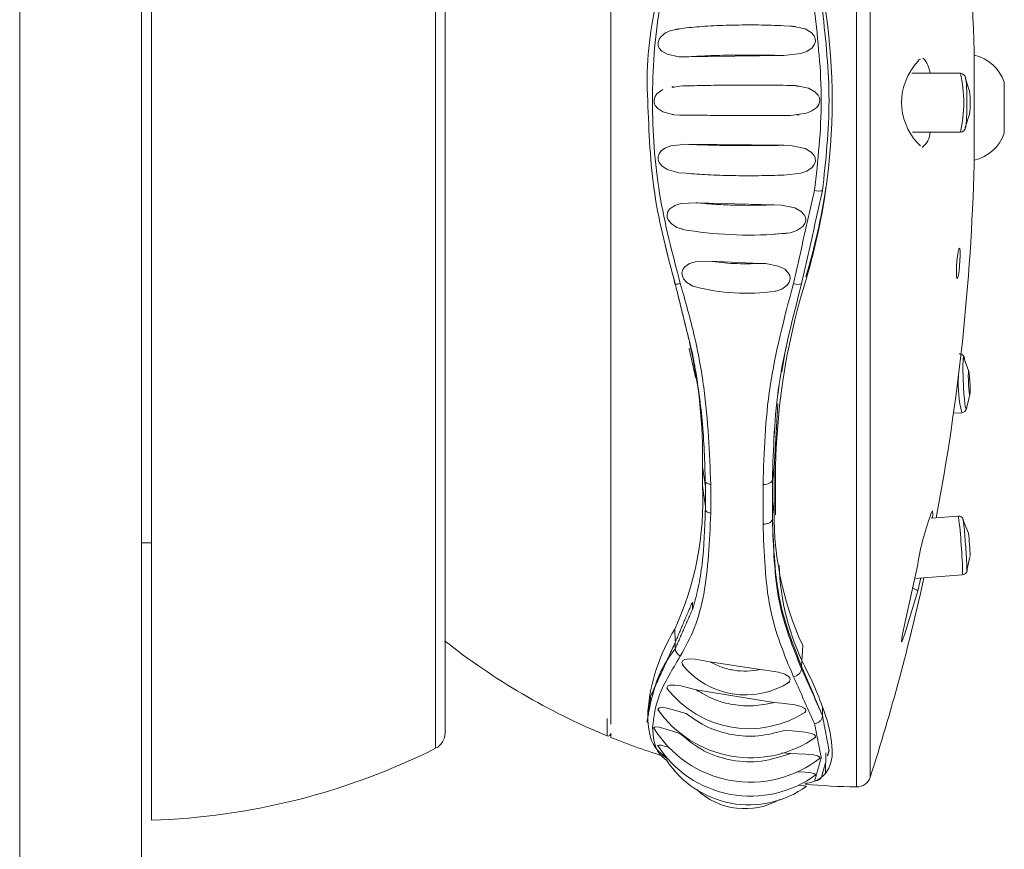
# Model space of a CAD drawing. Header units: millimetres. Extents: x 304.56 to 304.84, y 269.15 to 270.6.
# Tile 2 of 4: x 304.6292 to 304.6709, y 269.5648 to 269.6. Entities that reach past the tile are written whole.
import ezdxf

# ---------------------------------------------------------------- set-up
doc = ezdxf.new("R2010")
doc.units = ezdxf.units.MM
doc.layers.add('SANINDUSA', color=3, linetype='Continuous')

msp = doc.modelspace()

# ---------------------------------------------------------------- linework, layer by layer
at = {"layer": 'SANINDUSA', "lineweight": 15}
for p, q in [((304.6291724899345, 269.1764336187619), (304.6291724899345, 270.5661390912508)), ((304.63432954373, 270.5661390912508), (304.63432954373, 269.1764336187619)), ((304.6347527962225, 269.566079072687), (304.6347527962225, 269.6264936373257)), ((304.6646306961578, 269.6250829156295), (304.6646306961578, 269.567489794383)), ((304.665211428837, 269.6246658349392), (304.665211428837, 269.5679068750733)), ((304.6467959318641, 269.5716250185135), (304.6467959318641, 269.6234437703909)), ((304.6471927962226, 269.5697723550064), (304.6471927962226, 269.6228003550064)), ((304.6574091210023, 269.5984401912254), (304.6615547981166, 269.5985004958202)), ((304.6696101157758, 269.5986863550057), (304.6696101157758, 269.593886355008)), ((304.6690306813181, 269.5977458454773), (304.6669652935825, 269.5977475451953)), ((304.6694124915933, 269.596981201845), (304.6692365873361, 269.5975518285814)), ((304.6568805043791, 269.5971731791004), (304.6568080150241, 269.5971700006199)), ((304.6571475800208, 269.5972036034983), (304.6568156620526, 269.5971398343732)), ((304.6622029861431, 269.5972039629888), (304.6620881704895, 269.597206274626)), ((304.6708890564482, 269.5973663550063), (304.6708890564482, 269.5952063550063)), ((304.6557830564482, 269.5965793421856), (304.6557830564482, 269.5965780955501)), ((304.6568214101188, 269.5960000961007), (304.6568870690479, 269.5959991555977)), ((304.6620853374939, 269.5959884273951), (304.6621919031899, 269.5959891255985)), ((304.6692366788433, 269.5954405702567), (304.6694121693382, 269.5960114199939)), ((304.6669923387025, 269.5952475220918), (304.6690286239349, 269.5952458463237)), ((304.6615552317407, 269.5946934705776), (304.6574080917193, 269.5947368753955)), ((304.6672200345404, 269.5947823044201), (304.6673442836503, 269.5946686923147)), ((304.6633313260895, 269.5929168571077), (304.6633196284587, 269.5927677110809)), ((304.661122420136, 269.5921698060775), (304.6578313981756, 269.5922586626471)), ((304.6605470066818, 269.5896878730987), (304.6584131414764, 269.5897798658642)), ((304.6569079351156, 269.5889259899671), (304.6569259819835, 269.5888127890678)), ((304.6569449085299, 269.5888148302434), (304.6569449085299, 269.5888118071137)), ((304.6616027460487, 269.5859380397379), (304.6614684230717, 269.5850877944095)), ((304.6693807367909, 269.5851085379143), (304.6691768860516, 269.585687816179)), ((304.6612927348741, 269.5837346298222), (304.6611408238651, 269.581024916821)), ((304.6687366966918, 269.5833396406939), (304.6690870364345, 269.5833557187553)), ((304.6580981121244, 269.5802505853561), (304.6580981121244, 269.5810560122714)), ((304.6580981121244, 269.5810560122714), (304.6582250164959, 269.5802335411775)), ((304.6610630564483, 269.5805147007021), (304.6611408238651, 269.581024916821)), ((304.6611408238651, 269.581024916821), (304.6611408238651, 269.5795976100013)), ((304.6611960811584, 269.5790307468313), (304.6611960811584, 269.5805065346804)), ((304.6582250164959, 269.5793846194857), (304.6580981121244, 269.5802505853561)), ((304.6582250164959, 269.5793846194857), (304.6582250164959, 269.5802335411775)), ((304.658449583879, 269.5791008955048), (304.658449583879, 269.5803156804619)), ((304.6606667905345, 269.5803177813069), (304.6606667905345, 269.5786367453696)), ((304.6610630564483, 269.5790374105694), (304.6611408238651, 269.5795976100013)), ((304.6689387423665, 269.5789702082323), (304.6677851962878, 269.5788860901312)), ((304.6691900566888, 269.5786872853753), (304.6691328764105, 269.5788344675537)), ((304.6693676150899, 269.5782481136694), (304.6691900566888, 269.5786872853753)), ((304.63432954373, 269.5778363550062), (304.6347527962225, 269.5778363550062)), ((304.6693063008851, 269.5766690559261), (304.6694343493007, 269.5772436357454)), ((304.6670933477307, 269.5763290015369), (304.6691205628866, 269.5764768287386)), ((304.6672200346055, 269.575808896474), (304.6673556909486, 269.5763481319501)), ((304.6569432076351, 269.5736704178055), (304.6569267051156, 269.5741814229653)), ((304.6623012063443, 269.5726050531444), (304.6623469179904, 269.5734804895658)), ((304.6605470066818, 269.5724649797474), (304.6584131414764, 269.5727970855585)), ((304.6623012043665, 269.5724945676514), (304.6623012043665, 269.5726050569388)), ((304.6467959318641, 269.5691289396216), (304.6467959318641, 269.5716250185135)), ((304.661122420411, 269.571064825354), (304.6578313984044, 269.5716092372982)), ((304.6631899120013, 269.5708673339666), (304.6631858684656, 269.5705131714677)), ((304.6540573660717, 269.5703948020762), (304.6540573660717, 269.5696556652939)), ((304.6557830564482, 269.5706985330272), (304.6557830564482, 269.5703895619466)), ((304.6557830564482, 269.5703863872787), (304.6557830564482, 269.5703249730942)), ((304.6618267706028, 269.5689049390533), (304.6614669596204, 269.5689396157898)), ((304.6633287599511, 269.5689383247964), (304.6633197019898, 269.5680652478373)), ((304.6634630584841, 269.5690353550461), (304.6634630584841, 269.5690326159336))]:
    msp.add_line(p, q, dxfattribs=at)
at = {"layer": 'SANINDUSA', "lineweight": 15, "flags": 128}
for points in [[(304.6574080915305, 269.5996695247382), (304.6567594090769, 269.5995607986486), (304.656541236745, 269.5994625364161), (304.6563488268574, 269.5993111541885), (304.6562644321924, 269.5991907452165), (304.6562208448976, 269.5990466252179), (304.6562294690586, 269.5989199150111), (304.6562714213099, 269.5988163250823), (304.6563788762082, 269.5986878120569), (304.6566065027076, 269.5985516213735), (304.6570938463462, 269.5984467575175), (304.6574091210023, 269.5984401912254)], [(304.6571150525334, 269.5996291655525), (304.6570697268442, 269.5996246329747), (304.6569376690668, 269.5996044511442)], [(304.6615547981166, 269.5985004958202), (304.6622657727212, 269.5985813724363), (304.6625205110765, 269.598674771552), (304.6627455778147, 269.5988285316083), (304.6628385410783, 269.5989488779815), (304.6628855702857, 269.5990948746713), (304.6628747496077, 269.5992257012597), (304.662826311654, 269.59933553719), (304.6627031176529, 269.5994744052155), (304.6624454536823, 269.5996249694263), (304.661905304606, 269.5997491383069), (304.6615552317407, 269.5997642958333)], [(304.6620438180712, 269.599726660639), (304.6619141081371, 269.5997357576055), (304.6618142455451, 269.5997397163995)], [(304.6673334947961, 269.5983495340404), (304.6672802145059, 269.5983294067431), (304.6672200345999, 269.5982401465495)], [(304.6618261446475, 269.5959625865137), (304.6625098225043, 269.5960516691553), (304.6627398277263, 269.5961467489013), (304.6629404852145, 269.5962964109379), (304.6630305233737, 269.5964231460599), (304.6630718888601, 269.596574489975), (304.6630560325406, 269.5967070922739), (304.663002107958, 269.5968207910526), (304.6628678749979, 269.5969643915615), (304.6625933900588, 269.5971149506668), (304.6620377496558, 269.597225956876), (304.6618267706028, 269.5972327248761)], [(304.6564265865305, 269.5970650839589), (304.656168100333, 269.5968797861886), (304.6560899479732, 269.5967649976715), (304.6560487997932, 269.5966279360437), (304.6560558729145, 269.5964962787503), (304.6560977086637, 269.5963861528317), (304.6562040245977, 269.5962504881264), (304.6564252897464, 269.5961053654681), (304.6568819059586, 269.5959871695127), (304.6571486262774, 269.5959725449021), (304.6571486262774, 269.5959725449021)], [(304.6574080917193, 269.5947368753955), (304.656759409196, 269.594670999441), (304.656541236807, 269.5945883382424), (304.6563488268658, 269.5944511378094), (304.6562644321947, 269.594337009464), (304.65622084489, 269.5941960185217), (304.6562294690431, 269.5940683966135), (304.6562714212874, 269.5939613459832), (304.6563788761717, 269.5938243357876), (304.6566065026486, 269.5936709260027), (304.6570938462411, 269.5935319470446), (304.6574091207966, 269.5935051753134)], [(304.6615547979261, 269.5934273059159), (304.6622657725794, 269.5935066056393), (304.6625205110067, 269.593600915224), (304.6627455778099, 269.593756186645), (304.6628385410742, 269.5938774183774), (304.6628855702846, 269.5940240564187), (304.6628747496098, 269.5941550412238), (304.6628263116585, 269.5942647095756), (304.6627031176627, 269.5944029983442), (304.6624454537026, 269.5945526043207), (304.6619053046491, 269.5946767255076), (304.6615552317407, 269.5946934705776)], [(304.6578313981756, 269.5922586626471), (304.657185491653, 269.5922219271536), (304.6569342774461, 269.5921430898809), (304.6567152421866, 269.591994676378), (304.6566361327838, 269.5918835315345), (304.6565982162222, 269.5917468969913), (304.6566103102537, 269.5916214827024), (304.6566559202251, 269.5915127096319), (304.6567708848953, 269.591371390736), (304.6570114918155, 269.5912122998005), (304.6572653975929, 269.5911396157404)], [(304.6611222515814, 269.5909179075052), (304.6618178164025, 269.5909809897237), (304.6621039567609, 269.5910782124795), (304.6623540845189, 269.5912516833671), (304.6624395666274, 269.5913716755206), (304.6624793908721, 269.5915142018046), (304.6624647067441, 269.5916417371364), (304.6624127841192, 269.5917509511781), (304.6622829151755, 269.5918890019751), (304.6620147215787, 269.5920359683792), (304.6614511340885, 269.5921545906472), (304.661122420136, 269.5921698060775)], [(304.66132808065, 269.5909348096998), (304.6616220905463, 269.5909522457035), (304.6617011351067, 269.590960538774)], [(304.6690184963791, 269.5900610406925), (304.6690140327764, 269.5902144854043), (304.669001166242, 269.5903087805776), (304.6689813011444, 269.5903337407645), (304.6689565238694, 269.5902860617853), (304.6689295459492, 269.5901699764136), (304.6689034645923, 269.5899979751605), (304.6688813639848, 269.5897899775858), (304.6688658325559, 269.5895706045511), (304.6688585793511, 269.5893652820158), (304.6688581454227, 269.5893082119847), (304.6688626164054, 269.5891547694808), (304.6688755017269, 269.5890604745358), (304.6688953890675, 269.5890355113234), (304.6689201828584, 269.589083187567), (304.6689471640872, 269.5891992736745), (304.6689732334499, 269.5893712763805), (304.6689953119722, 269.5895792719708), (304.6690108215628, 269.5897986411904), (304.6690180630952, 269.5900039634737), (304.6690184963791, 269.5900610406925)], [(304.6584131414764, 269.5897798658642), (304.6577898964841, 269.5897568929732), (304.6575523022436, 269.5896849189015), (304.6573479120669, 269.5895464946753), (304.6572651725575, 269.5894269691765), (304.6572300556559, 269.5892806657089), (304.657248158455, 269.5891475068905), (304.6573037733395, 269.5890281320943), (304.6574351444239, 269.5888791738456), (304.65769222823, 269.5887225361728), (304.6577541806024, 269.5887068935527)], [(304.6611785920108, 269.5885086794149), (304.6612022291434, 269.5885104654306), (304.661463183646, 269.5885994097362), (304.661688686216, 269.5887587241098), (304.6617774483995, 269.5888871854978), (304.6618149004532, 269.589039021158), (304.6617951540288, 269.5891736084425), (304.6617346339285, 269.5892916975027), (304.6615926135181, 269.589433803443), (304.6613184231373, 269.5895742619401), (304.6607659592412, 269.5896773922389), (304.6605470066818, 269.5896878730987), (304.6605470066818, 269.5896878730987)], [(304.6694413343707, 269.584324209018), (304.6694384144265, 269.5845004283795), (304.6694300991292, 269.5846950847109), (304.6694176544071, 269.5848785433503), (304.6694029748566, 269.5850228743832), (304.6693882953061, 269.5851061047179), (304.6693758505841, 269.5851155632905), (304.6693675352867, 269.5850498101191), (304.6693646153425, 269.5849188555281), (304.6693675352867, 269.5847426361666), (304.6693758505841, 269.5845479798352), (304.6693882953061, 269.5843645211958), (304.6694029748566, 269.5842201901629), (304.6694176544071, 269.5841369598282), (304.6694300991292, 269.5841275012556), (304.6694384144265, 269.584193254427), (304.6694413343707, 269.584324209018)], [(304.6692857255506, 269.5835394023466), (304.6693862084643, 269.5839452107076), (304.6694325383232, 269.58413708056)], [(304.6606667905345, 269.5803177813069), (304.660741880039, 269.5803179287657), (304.6608152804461, 269.5803266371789), (304.660883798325, 269.5803435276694), (304.6609444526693, 269.5803678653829), (304.6609946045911, 269.5803985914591), (304.6610320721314, 269.5804343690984), (304.6610552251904, 269.580473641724), (304.6610630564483, 269.5805147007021)], [(304.6678419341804, 269.5788902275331), (304.6678603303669, 269.5790591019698), (304.6678506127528, 269.5792004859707)], [(304.6672200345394, 269.5769126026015), (304.6666926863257, 269.5744832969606), (304.6665667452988, 269.5738994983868), (304.6665408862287, 269.5737627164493), (304.6665292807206, 269.573683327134), (304.6665282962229, 269.5736459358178), (304.6665359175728, 269.5736411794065), (304.6665616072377, 269.5736868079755), (304.6666690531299, 269.5739758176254), (304.6672200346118, 269.5758088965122)], [(304.6584131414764, 269.5727970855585), (304.6577898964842, 269.5729108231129), (304.6575523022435, 269.5729230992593), (304.6573479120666, 269.5728920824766), (304.6572651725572, 269.5728438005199), (304.6572300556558, 269.5727687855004), (304.6572481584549, 269.5726882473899), (304.6572943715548, 269.5726203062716)], [(304.6617046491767, 269.5718889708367), (304.6617774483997, 269.5719473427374), (304.6618149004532, 269.5720332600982), (304.6617951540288, 269.5721106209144), (304.6617346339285, 269.5721795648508), (304.661592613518, 269.5722647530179), (304.6613184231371, 269.5723549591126), (304.6607659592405, 269.5724434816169), (304.6605470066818, 269.5724649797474), (304.6605470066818, 269.5724649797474)], [(304.6578313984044, 269.5716092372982), (304.6571854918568, 269.5717688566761), (304.656934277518, 269.5718064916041), (304.656715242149, 269.5718037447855), (304.6566361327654, 269.5717755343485), (304.6565982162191, 269.571721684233), (304.6566103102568, 269.5716568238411), (304.6566492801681, 269.5715989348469)], [(304.6574080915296, 269.5705976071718), (304.6567594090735, 269.5707896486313), (304.6565412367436, 269.5708365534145), (304.6563488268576, 269.5708548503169), (304.656264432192, 269.5708420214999), (304.6562208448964, 269.5708026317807), (304.6562294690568, 269.5707479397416), (304.6562529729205, 269.5707145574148)], [(304.6624395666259, 269.5706502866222), (304.6624793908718, 269.5707199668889), (304.6624647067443, 269.5707816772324), (304.6624127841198, 269.5708340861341), (304.6622829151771, 269.5709001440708), (304.6620147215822, 269.5709720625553), (304.6614511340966, 269.5710424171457), (304.661122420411, 269.571064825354)], [(304.6571475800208, 269.5697475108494), (304.6564265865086, 269.5699816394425), (304.6562604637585, 269.570019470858), (304.6561227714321, 269.570032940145), (304.6560637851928, 269.5700197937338), (304.6560461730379, 269.5699905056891), (304.6560655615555, 269.56994756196)], [(304.6628385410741, 269.569554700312), (304.6628855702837, 269.5696154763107), (304.6628747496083, 269.5696676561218), (304.6628263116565, 269.5697098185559), (304.6627031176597, 269.569761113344), (304.6624454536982, 269.569814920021), (304.6619053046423, 269.5698633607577), (304.6615552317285, 269.5698780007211)], [(304.6566565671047, 269.5691720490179), (304.6565412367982, 269.5692073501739), (304.6563488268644, 269.5692540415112), (304.6562644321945, 269.5692626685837), (304.6562208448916, 269.569247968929), (304.6562291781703, 269.5692152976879)], [(304.6630294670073, 269.5686700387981), (304.6630685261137, 269.5687098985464), (304.6630725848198, 269.568727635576), (304.6630445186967, 269.5687715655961), (304.662970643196, 269.5688072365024), (304.6628024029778, 269.5688465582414), (304.6624610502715, 269.5688826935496), (304.6618267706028, 269.5689049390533)], [(304.6628552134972, 269.567979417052), (304.6628855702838, 269.5680030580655), (304.6628747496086, 269.5680335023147), (304.662826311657, 269.5680573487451), (304.6627031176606, 269.568085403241), (304.6624454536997, 269.5681139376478), (304.6620960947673, 269.5681318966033)], [(304.6624627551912, 269.567492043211), (304.6624793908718, 269.567501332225), (304.6624647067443, 269.5675204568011), (304.6624127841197, 269.5675363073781), (304.6622829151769, 269.5675561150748), (304.6621570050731, 269.5675669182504)]]:
    msp.add_lwpolyline(points, dxfattribs=at)
at = {"layer": 'SANINDUSA', "lineweight": 15}
for centre, radius, start, end in [((304.5765160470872, 269.5962863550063), 0.09312500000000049, 1.476779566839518, 10.84147733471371), ((304.6367441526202, 269.5965910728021), 0.02684909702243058, 351.8131442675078, 8.186855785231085), ((304.666690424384, 269.5976552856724), 0.001053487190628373, 4.989331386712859, 44.32063976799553), ((304.6691920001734, 269.5967663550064), 0.00180000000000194, 19.4712206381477, 76.56827816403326), ((304.6690777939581, 269.5965112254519), 0.002537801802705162, 137.057254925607, 222.9427430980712), ((304.6635762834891, 269.5965003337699), 0.005594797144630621, 347.0427528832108, 12.86294360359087), ((304.6690298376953, 269.5975226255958), 0.000219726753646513, 3.901826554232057, 89.71428975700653), ((304.6671484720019, 269.5966042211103), 0.002295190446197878, 357.4191444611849, 9.453559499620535), ((304.6670313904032, 269.5963988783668), 0.002412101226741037, 350.7564730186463, 2.423390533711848), ((304.6690264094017, 269.5954731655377), 0.0002237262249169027, 270.1325976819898, 356.4135805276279), ((304.6669132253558, 269.5952654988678), 0.0008289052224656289, 307.1660430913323, 358.7146577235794), ((304.6691920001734, 269.5958063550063), 0.001800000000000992, 283.4317218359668, 340.5287793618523), ((304.5765160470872, 269.5962863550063), 0.09312500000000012, 349.2410719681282, 358.5232204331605), ((304.6377576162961, 269.596647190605), 0.02584434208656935, 343.062168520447, 351.7010251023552), ((304.6369148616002, 269.5966150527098), 0.02668358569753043, 343.017132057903, 351.7099809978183), ((304.6630367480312, 269.5935206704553), 0.0007671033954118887, 255.8730755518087, 281.1964805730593), ((304.660059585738, 269.607289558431), 0.01640386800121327, 260.177932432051, 274.4350536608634), ((304.6896778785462, 269.5805127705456), 0.02848179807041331, 163.0397213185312, 180.0125444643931), ((304.6621417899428, 269.5892009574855), 0.0004088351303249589, 242.6466638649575, 292.9497392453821), ((304.6599488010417, 269.5970460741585), 0.008626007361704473, 255.2564486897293, 278.1967550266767), ((304.6371338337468, 269.581538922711), 0.02096983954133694, 358.6804297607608, 13.19954255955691), ((304.6689807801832, 269.5856293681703), 0.0002210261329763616, 0.145351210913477, 92.66830358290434), ((304.6746104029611, 269.5846542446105), 0.005673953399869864, 177.5865369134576, 193.2298076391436), ((304.6690821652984, 269.5835617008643), 0.0002030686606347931, 272.0871520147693, 347.7278312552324), ((304.6451461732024, 269.5796028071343), 0.01296812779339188, 335.2881793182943, 2.863205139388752), ((304.6746157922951, 269.5790769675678), 0.01348502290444, 177.7873207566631, 204.5202201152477), ((304.6774479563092, 269.5753662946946), 0.01034415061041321, 158.3316297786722, 171.4028469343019), ((304.6572517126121, 269.5772065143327), 0.01181936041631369, 2.606350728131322, 8.581770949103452), ((304.668960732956, 269.5787771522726), 0.0001914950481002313, 16.99839558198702, 96.08347687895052), ((304.6592948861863, 269.5769947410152), 0.01015040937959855, 1.600748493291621, 7.092986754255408), ((304.6553505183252, 269.5764412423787), 0.0137700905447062, 0.148070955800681, 5.428680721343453), ((304.6717761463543, 269.5772516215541), 0.01043592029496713, 182.0359334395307, 206.4772312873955), ((304.6690920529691, 269.57670055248), 0.0002226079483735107, 276.7447469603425, 11.9244002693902), ((304.5765160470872, 269.5962863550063), 0.09312500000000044, 342.2571110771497, 347.6430443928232), ((304.6692342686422, 269.5797651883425), 0.00443952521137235, 239.6463806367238, 243.018368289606), ((304.6638877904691, 269.569966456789), 0.008137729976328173, 148.8049201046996, 174.8386513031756), ((304.6650230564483, 269.5962863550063), 0.02880000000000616, 231.6828329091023, 247.6196584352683), ((304.6599279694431, 269.5748153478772), 0.003426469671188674, 218.4162574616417, 303.0700662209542), ((304.6619031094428, 269.5725634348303), 0.0004040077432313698, 277.2278385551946, 350.1854317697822), ((304.6489159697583, 269.565650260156), 0.01520008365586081, 18.62829904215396, 27.20280406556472), ((304.6600816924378, 269.5743660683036), 0.0044072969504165, 217.7462804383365, 303.0130609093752), ((304.6601423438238, 269.5735221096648), 0.004797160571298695, 214.8908370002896, 305.1539687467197), ((304.6585465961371, 269.5688450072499), 0.005053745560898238, 2.081138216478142, 19.18280377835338), ((304.660129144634, 269.572481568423), 0.004790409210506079, 211.1454867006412, 308.2961427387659), ((304.6464727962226, 269.5697723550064), 0.0007200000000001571, 296.6666873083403, 0), ((304.6541030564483, 269.569766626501), 0.0001200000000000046, 247.6196584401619, 0), ((304.6650230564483, 269.5962863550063), 0.02879999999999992, 247.904507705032, 252.9112103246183), ((304.6338705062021, 269.5948655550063), 0.02879999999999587, 271.7555348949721, 296.6666873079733), ((304.660133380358, 269.5717510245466), 0.004655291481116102, 212.2877362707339, 306.7559264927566), ((304.6620659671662, 269.5689477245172), 0.001533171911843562, 324.8591214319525, 3.02126036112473), ((304.6600692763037, 269.5708809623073), 0.004153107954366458, 212.7444509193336, 306.0279521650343), ((304.6624043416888, 269.568850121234), 0.001205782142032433, 271.4490312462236, 319.3886462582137), ((304.6628434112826, 269.5680762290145), 0.0003423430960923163, 271.0225204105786, 358.9753771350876), ((304.6646399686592, 269.5680897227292), 0.0006000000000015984, 269.114506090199, 342.2571110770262), ((304.6650757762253, 269.5962863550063), 0.0287999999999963, 264.7608766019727, 269.114506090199), ((304.6598951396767, 269.5695280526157), 0.002962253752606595, 226.5862044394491, 299.9628613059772)]:
    msp.add_arc(centre, radius, start, end, dxfattribs=at)
for points, knots in [([(304.6542230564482, 269.6227236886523), (304.6542230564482, 269.6226941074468), (304.6542230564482, 269.6226274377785), (304.6542230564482, 269.6213129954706), (304.6542230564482, 269.6190565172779), (304.6542230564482, 269.6158942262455), (304.6542230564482, 269.6119866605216), (304.6542230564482, 269.6074735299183), (304.6542230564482, 269.6025310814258), (304.6542230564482, 269.5973484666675), (304.6542230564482, 269.5921251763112), (304.6542230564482, 269.5870614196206), (304.6542230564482, 269.5823535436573), (304.6542230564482, 269.5781759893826), (304.6542230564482, 269.5747134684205), (304.6542230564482, 269.5720088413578), (304.6542230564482, 269.5710047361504), (304.6542230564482, 269.5705026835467)], [0, 0, 0, 0, 0.05389968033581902, 0.1214782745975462, 0.1890568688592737, 0.2566354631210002, 0.3242140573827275, 0.3917926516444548, 0.4593712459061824, 0.5269498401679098, 0.5945284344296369, 0.6621070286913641, 0.7296856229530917, 0.7972642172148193, 0.8648428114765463, 0.9324214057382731, 1, 1, 1, 1]), ([(304.6542230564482, 269.5701526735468), (304.6542230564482, 269.5702221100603), (304.6542230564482, 269.5705139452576), (304.6542230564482, 269.5720515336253), (304.6542230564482, 269.5747056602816), (304.6542230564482, 269.5782620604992), (304.6542230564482, 269.5824915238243), (304.6542230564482, 269.5872565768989), (304.6542230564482, 269.5923663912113), (304.6542230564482, 269.5976303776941), (304.6542230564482, 269.6028308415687), (304.6542230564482, 269.6078237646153), (304.6542230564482, 269.6107474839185), (304.6542230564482, 269.6122093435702)], [0, 0, 0, 0, 0.03027636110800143, 0.1272487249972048, 0.2242210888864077, 0.321193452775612, 0.4181658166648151, 0.5151381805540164, 0.612110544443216, 0.7090829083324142, 0.8060552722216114, 0.9030276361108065, 1, 1, 1, 1]), ([(304.6569449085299, 269.6043314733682), (304.6566288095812, 269.6030686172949), (304.655996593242, 269.6005428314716), (304.6556851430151, 269.5978910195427), (304.6557830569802, 269.5965793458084), (304.6557830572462, 269.5965793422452)], [0, 0, 0, 0, 0.499984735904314, 0.9999986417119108, 0.9999999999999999, 0.9999999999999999, 0.9999999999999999, 0.9999999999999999]), ([(304.6571624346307, 269.5888312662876), (304.6568283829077, 269.5900962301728), (304.6561602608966, 269.5926262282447), (304.6558988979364, 269.5965831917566), (304.65616026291, 269.6005378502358), (304.656828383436, 269.6030606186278), (304.6571624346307, 269.6043219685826)], [0, 0, 0, 0, 0.2499931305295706, 0.5000001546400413, 0.7500068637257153, 1, 1, 1, 1]), ([(304.6628495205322, 269.6004128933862), (304.6629911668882, 269.599141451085), (304.6632744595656, 269.5965985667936), (304.6629911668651, 269.5940506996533), (304.6628495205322, 269.5927767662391)], [0, 0, 0, 0, 0.5000000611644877, 1, 1, 1, 1]), ([(304.663186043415, 269.592770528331), (304.6633245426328, 269.5940454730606), (304.6636015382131, 269.5965953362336), (304.6633245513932, 269.5991393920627), (304.6631860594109, 269.600411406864)], [0, 0, 0, 0, 0.5000051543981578, 0.9999999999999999, 0.9999999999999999, 0.9999999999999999, 0.9999999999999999]), ([(304.6615552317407, 269.5997642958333), (304.6611978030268, 269.5997765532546), (304.660484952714, 269.5998009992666), (304.6593646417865, 269.5997920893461), (304.6582934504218, 269.5997511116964), (304.6577040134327, 269.5996967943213), (304.6574080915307, 269.5996695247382)], [0, 0, 0, 0, 0.2502499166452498, 0.4990945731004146, 0.7485246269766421, 1, 1, 1, 1]), ([(304.6574091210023, 269.5984401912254), (304.6577045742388, 269.5984575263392), (304.6582934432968, 269.5984920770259), (304.6593639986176, 269.5985181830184), (304.6604843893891, 269.5985238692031), (304.6611973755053, 269.5985083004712), (304.6615547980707, 269.5985004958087)], [0, 0, 0, 0, 0.2511814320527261, 0.5006307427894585, 0.7496643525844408, 1, 1, 1, 1]), ([(304.6692475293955, 269.5975373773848), (304.6692493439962, 269.597533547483), (304.6692621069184, 269.5975066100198), (304.6692817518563, 269.5972987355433), (304.6693016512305, 269.5969443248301), (304.6693041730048, 269.5966530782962), (304.6693054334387, 269.5965075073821)], [0, 0, 0, 0, 0.05240067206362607, 0.3685580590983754, 0.6843925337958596, 1, 1, 1, 1]), ([(304.6618267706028, 269.5972327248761), (304.6614251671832, 269.5972372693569), (304.6606240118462, 269.5972463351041), (304.6593380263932, 269.5972442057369), (304.6581154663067, 269.5972308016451), (304.6574710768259, 269.5972126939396), (304.6571475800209, 269.5972036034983)], [0, 0, 0, 0, 0.2501380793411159, 0.4989983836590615, 0.7484868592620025, 1, 1, 1, 1]), ([(304.6569449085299, 269.5888118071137), (304.6566081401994, 269.5900768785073), (304.6559346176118, 269.5926069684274), (304.6558335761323, 269.5952544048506), (304.6557830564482, 269.5965780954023)], [0, 0, 0, 0, 0.5000104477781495, 1, 1, 1, 1]), ([(304.6557830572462, 269.5965793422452), (304.6558331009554, 269.5952588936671), (304.6559331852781, 269.5926180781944), (304.6566076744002, 269.5900825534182), (304.6569449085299, 269.5888148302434)], [0, 0, 0, 0, 0.5000154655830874, 1, 1, 1, 1]), ([(304.6693054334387, 269.5965075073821), (304.6693041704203, 269.5963615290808), (304.6693016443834, 269.5960695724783), (304.6692817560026, 269.5957092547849), (304.6692618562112, 269.5954949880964), (304.6692488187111, 269.5954642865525), (304.6692467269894, 269.5954593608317)], [0, 0, 0, 0, 0.3133717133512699, 0.6267434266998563, 0.9401151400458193, 1, 1, 1, 1]), ([(304.6571486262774, 269.5959725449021), (304.657471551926, 269.5959694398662), (304.6581152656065, 269.595963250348), (304.6593370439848, 269.5959586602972), (304.6606232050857, 269.5959579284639), (304.6614245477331, 269.595961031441), (304.6618261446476, 269.5959625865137)], [0, 0, 0, 0, 0.2511823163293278, 0.5007019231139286, 0.7497742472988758, 0.9999999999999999, 0.9999999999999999, 0.9999999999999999, 0.9999999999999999]), ([(304.6615552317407, 269.5946934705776), (304.6611978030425, 269.5946878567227), (304.6604849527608, 269.5946766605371), (304.6593646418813, 269.5946807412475), (304.6582934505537, 269.5946995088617), (304.657704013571, 269.5947243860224), (304.6574080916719, 269.5947368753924)], [0, 0, 0, 0, 0.2502499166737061, 0.4990945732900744, 0.7485246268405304, 1, 1, 1, 1]), ([(304.6574091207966, 269.5935051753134), (304.6577045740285, 269.5934827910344), (304.6582934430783, 269.5934381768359), (304.6593639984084, 269.5934044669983), (304.6604843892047, 269.5933971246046), (304.6611973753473, 269.5934172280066), (304.6615547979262, 269.5934273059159)], [0, 0, 0, 0, 0.2511814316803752, 0.5006307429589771, 0.7496643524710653, 1, 1, 1, 1]), ([(304.661122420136, 269.5921698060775), (304.6608380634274, 269.592160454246), (304.6602713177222, 269.5921418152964), (304.6593952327, 269.5921517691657), (304.658552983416, 269.5921880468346), (304.6580726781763, 269.592235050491), (304.6578313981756, 269.5922586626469)], [0, 0, 0, 0, 0.2504255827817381, 0.4991182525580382, 0.7483834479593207, 1, 1, 1, 1]), ([(304.6605470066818, 269.5896878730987), (304.660362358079, 269.5896800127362), (304.6599948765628, 269.5896643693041), (304.6594334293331, 269.5896758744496), (304.6588912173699, 269.5897117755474), (304.6585731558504, 269.5897570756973), (304.6584131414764, 269.5897798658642)], [0, 0, 0, 0, 0.250744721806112, 0.4990238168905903, 0.7479626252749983, 1, 1, 1, 1]), ([(304.65694490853, 269.5888148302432), (304.6569487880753, 269.5888110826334), (304.6569570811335, 269.5888030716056), (304.6570049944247, 269.5888028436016), (304.6570754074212, 269.5888116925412), (304.6571346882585, 269.5888250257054), (304.6571624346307, 269.5888312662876)], [0, 0, 0, 0, 0.2338830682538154, 0.499956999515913, 0.7659550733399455, 1, 1, 1, 1]), ([(304.6584495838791, 269.5803156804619), (304.6583989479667, 269.5816622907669), (304.6583229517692, 269.5836833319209), (304.6577917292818, 269.5866116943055), (304.657372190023, 269.5880914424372), (304.6571624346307, 269.5888312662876)], [0, 0, 0, 0, 0.4995993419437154, 0.7498166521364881, 1, 1, 1, 1]), ([(304.6619539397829, 269.5888378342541), (304.6615674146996, 269.587362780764), (304.6607941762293, 269.5844119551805), (304.660709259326, 269.5816827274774), (304.6606667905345, 269.5803177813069)], [0, 0, 0, 0, 0.4998782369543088, 1, 1, 1, 1]), ([(304.6610630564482, 269.5805147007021), (304.6611036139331, 269.5818437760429), (304.661184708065, 269.5845012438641), (304.6619291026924, 269.5873836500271), (304.6623012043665, 269.5888244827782)], [0, 0, 0, 0, 0.5001284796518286, 1, 1, 1, 1]), ([(304.6610630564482, 269.5805126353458), (304.6611042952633, 269.5818463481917), (304.6611867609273, 269.5845133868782), (304.6619297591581, 269.5873867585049), (304.6623012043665, 269.5888232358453)], [0, 0, 0, 0, 0.5000725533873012, 1, 1, 1, 1]), ([(304.6576845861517, 269.5858198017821), (304.6576860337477, 269.5858123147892), (304.6576979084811, 269.5857508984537), (304.6577164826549, 269.5856522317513), (304.6577469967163, 269.585486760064), (304.6577900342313, 269.5852451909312), (304.6578621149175, 269.5848155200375), (304.6579748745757, 269.5840558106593), (304.6581576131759, 269.5825154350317), (304.6581952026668, 269.58127991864), (304.6582213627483, 269.5804200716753)], [0, 0, 0, 0, 0.003793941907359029, 0.03112197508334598, 0.05260217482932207, 0.09096297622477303, 0.159465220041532, 0.281785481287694, 0.5001648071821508, 0.9999999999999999, 0.9999999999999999, 0.9999999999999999, 0.9999999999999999]), ([(304.6691838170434, 269.5856903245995), (304.6691755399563, 269.585705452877), (304.6691575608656, 269.5857383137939), (304.6691393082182, 269.5855891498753), (304.6691366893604, 269.585377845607), (304.6691353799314, 269.5852721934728)], [0, 0, 0, 0, 0.2990158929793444, 0.6495079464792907, 1, 1, 1, 1]), ([(304.6691967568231, 269.5856368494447), (304.6691936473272, 269.5856584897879), (304.6691888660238, 269.5856917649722), (304.6691851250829, 269.585690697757), (304.6691838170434, 269.5856903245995)], [0, 0, 0, 0, 0.6503447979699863, 1, 1, 1, 1]), ([(304.6691353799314, 269.5852721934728), (304.66913665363, 269.585146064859), (304.6691392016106, 269.5848937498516), (304.669158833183, 269.5844455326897), (304.6691868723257, 269.584030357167), (304.6692204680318, 269.5836991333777), (304.6692533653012, 269.5835172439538), (304.6692777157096, 269.5834766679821), (304.6692858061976, 269.5835554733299), (304.6692881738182, 269.5835785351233)], [0, 0, 0, 0, 0.1556664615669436, 0.3114042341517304, 0.4672504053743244, 0.6232386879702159, 0.77936175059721, 0.9354318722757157, 1, 1, 1, 1]), ([(304.6582243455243, 269.5804168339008), (304.65823715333, 269.5804050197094), (304.6582627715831, 269.5803813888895), (304.6583167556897, 269.5803524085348), (304.6583790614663, 269.5803291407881), (304.6584260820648, 269.5803201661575), (304.658449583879, 269.5803156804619)], [0, 0, 0, 0, 0.2500384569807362, 0.500128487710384, 0.7501544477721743, 1, 1, 1, 1]), ([(304.6582213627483, 269.5792119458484), (304.6581950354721, 269.5784383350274), (304.658155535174, 269.5772776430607), (304.6579597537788, 269.5760978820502), (304.6578334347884, 269.5755450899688), (304.657761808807, 269.5752813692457), (304.65772388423, 269.5751537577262), (304.6577043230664, 269.5750920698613), (304.657694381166, 269.5750621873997), (304.6576893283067, 269.5750482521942), (304.6576868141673, 269.5750414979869), (304.6576853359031, 269.575038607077), (304.6576846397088, 269.5750383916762), (304.6576842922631, 269.5750382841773)], [0, 0, 0, 0, 0.4998356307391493, 0.7499316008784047, 0.8750151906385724, 0.9375593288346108, 0.9688290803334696, 0.9844595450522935, 0.9922694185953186, 0.9961677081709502, 0.9981104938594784, 0.9990570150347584, 1, 1, 1, 1]), ([(304.658449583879, 269.5791008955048), (304.6584260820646, 269.5791054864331), (304.658379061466, 269.5791146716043), (304.6583167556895, 269.5791392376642), (304.6582627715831, 269.5791701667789), (304.65823715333, 269.5791956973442), (304.6582243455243, 269.5792084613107)], [0, 0, 0, 0, 0.2498455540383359, 0.4998715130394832, 0.7499615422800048, 1, 1, 1, 1]), ([(304.6571624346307, 269.573038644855), (304.657372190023, 269.573417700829), (304.6577917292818, 269.5741758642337), (304.6583229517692, 269.5761008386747), (304.6583989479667, 269.5779012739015), (304.6584495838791, 269.5791008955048)], [0, 0, 0, 0, 0.2501833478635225, 0.5004006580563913, 1, 1, 1, 1]), ([(304.6610630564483, 269.5788543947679), (304.6610615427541, 269.5788390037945), (304.6610585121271, 269.5788081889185), (304.6610343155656, 269.5787640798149), (304.6609967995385, 269.5787239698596), (304.6609462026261, 269.5786896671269), (304.6608850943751, 269.5786625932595), (304.660816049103, 269.5786441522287), (304.6607420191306, 269.578634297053), (304.6606918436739, 269.5786359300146), (304.6606667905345, 269.5786367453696)], [0, 0, 0, 0, 0.1248127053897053, 0.2498924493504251, 0.3749947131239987, 0.5000058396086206, 0.6250068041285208, 0.750117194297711, 0.8752308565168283, 1, 1, 1, 1]), ([(304.6623012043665, 269.5726050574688), (304.6619297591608, 269.5735412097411), (304.6611867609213, 269.5754137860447), (304.6611042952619, 269.577829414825), (304.6610630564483, 269.5790374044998)], [0, 0, 0, 0, 0.4999274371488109, 1, 1, 1, 1]), ([(304.6623012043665, 269.5724945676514), (304.6619291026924, 269.5734072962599), (304.6611847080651, 269.5752332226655), (304.6611036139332, 269.5776471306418), (304.6610630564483, 269.5788543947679)], [0, 0, 0, 0, 0.4998715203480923, 1, 1, 1, 1]), ([(304.6691430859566, 269.5788327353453), (304.6691481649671, 269.5788080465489), (304.6691586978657, 269.5787568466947), (304.6691871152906, 269.5784823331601), (304.6692202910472, 269.5781019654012), (304.6692538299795, 269.5776611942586), (304.6692819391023, 269.5772362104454), (304.6693016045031, 269.5768762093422), (304.6693041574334, 269.5767521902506), (304.6693054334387, 269.5766902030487)], [0, 0, 0, 0, 0.1342749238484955, 0.2784605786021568, 0.4227780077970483, 0.5672201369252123, 0.7116131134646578, 0.855858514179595, 1, 1, 1, 1]), ([(304.6606667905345, 269.5786367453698), (304.660709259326, 269.5774071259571), (304.6607941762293, 269.5749484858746), (304.6615674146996, 269.5730911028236), (304.6619539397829, 269.5721626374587)], [0, 0, 0, 0, 0.5001217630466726, 1, 1, 1, 1]), ([(304.6569449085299, 269.5733498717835), (304.6566288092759, 269.5729119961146), (304.6559965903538, 269.5720362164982), (304.6556851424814, 269.5698626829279), (304.6557830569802, 269.5703249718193), (304.6557830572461, 269.5703249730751)], [0, 0, 0, 0, 0.4999831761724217, 0.9999986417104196, 1, 1, 1, 1]), ([(304.65694490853, 269.5733498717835), (304.6569486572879, 269.5733216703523), (304.6569568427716, 269.5732600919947), (304.6570048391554, 269.5731690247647), (304.6570759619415, 269.5730899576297), (304.6571352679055, 269.5730547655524), (304.6571624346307, 269.573038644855)], [0, 0, 0, 0, 0.2289584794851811, 0.4999351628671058, 0.7709315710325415, 1, 1, 1, 1]), ([(304.6559860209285, 269.5700179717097), (304.6560368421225, 269.5704587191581), (304.6561384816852, 269.5713401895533), (304.6568211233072, 269.5724725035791), (304.6571624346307, 269.573038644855)], [0, 0, 0, 0, 0.5000138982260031, 1, 1, 1, 1]), ([(304.6605470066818, 269.5724649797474), (304.660362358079, 269.5724366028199), (304.6599948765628, 269.5723801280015), (304.6594334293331, 269.5724216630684), (304.6588912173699, 269.5725512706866), (304.6585731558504, 269.572714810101), (304.6584131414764, 269.5727970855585)], [0, 0, 0, 0, 0.2507447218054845, 0.4990238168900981, 0.7479626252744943, 1, 1, 1, 1]), ([(304.661122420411, 269.571064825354), (304.6608380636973, 269.5710075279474), (304.6602713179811, 269.5708933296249), (304.6593952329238, 269.5709543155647), (304.6585529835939, 269.5711765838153), (304.6580726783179, 269.5714645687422), (304.6578313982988, 269.5716092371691)], [0, 0, 0, 0, 0.2504255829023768, 0.4991182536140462, 0.7483834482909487, 1, 1, 1, 1]), ([(304.6615552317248, 269.5698780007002), (304.6611978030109, 269.5697849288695), (304.660484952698, 269.5695993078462), (304.6593646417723, 269.5696669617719), (304.6582934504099, 269.569978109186), (304.657704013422, 269.5703905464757), (304.6574080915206, 269.5705976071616)], [0, 0, 0, 0, 0.2502499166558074, 0.4990945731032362, 0.7485246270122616, 1, 1, 1, 1]), ([(304.6631857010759, 269.5705106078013), (304.6631804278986, 269.5704713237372), (304.6631694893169, 269.570389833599), (304.6630921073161, 269.5702803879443), (304.662980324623, 269.5701989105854), (304.6628920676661, 269.5701802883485), (304.6628495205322, 269.5701713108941)], [0, 0, 0, 0, 0.2410301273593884, 0.4999884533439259, 0.7589531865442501, 1, 1, 1, 1]), ([(304.6557830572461, 269.5703249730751), (304.6558245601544, 269.5699187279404), (304.6558949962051, 269.5692292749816), (304.6564528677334, 269.5688119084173), (304.6566820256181, 269.5686404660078)], [0, 0, 0, 0, 0.589228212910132, 1, 1, 1, 1]), ([(304.6565913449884, 269.5686154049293), (304.6564795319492, 269.5687044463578), (304.6560504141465, 269.5690461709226), (304.6560133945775, 269.569604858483), (304.655986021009, 269.5700179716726)], [0, 0, 0, 0, 0.2605649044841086, 1, 1, 1, 1]), ([(304.6542230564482, 269.56968585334), (304.6542230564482, 269.5696391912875), (304.6542230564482, 269.5695582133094), (304.6542230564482, 269.5697045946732), (304.6542230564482, 269.569766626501)], [0, 0, 0, 0, 0.5762313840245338, 1, 1, 1, 1]), ([(304.6618267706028, 269.5689049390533), (304.6614251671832, 269.5687734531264), (304.6606240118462, 269.5685111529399), (304.6593380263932, 269.5685727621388), (304.6581154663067, 269.5689605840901), (304.6574710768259, 269.5694844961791), (304.6571475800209, 269.5697475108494)], [0, 0, 0, 0, 0.2501380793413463, 0.49899838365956, 0.7484868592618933, 1, 1, 1, 1])]:
    msp.add_open_spline(points, degree=3, knots=knots, dxfattribs=at)
for points in [[(304.6628495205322, 269.5927767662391), (304.6619539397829, 269.5888378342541)], [(304.6631860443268, 269.5927705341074), (304.6623012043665, 269.5888232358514)], [(304.6623012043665, 269.5888244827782), (304.6631856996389, 269.5927681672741)], [(304.65694490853, 269.5888148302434), (304.6576829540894, 269.5858282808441)], [(304.65694490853, 269.5888118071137), (304.6576725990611, 269.5858787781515)], [(304.657814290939, 269.584819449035), (304.6575328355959, 269.5860847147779)], [(304.6576725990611, 269.5858787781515), (304.6576829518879, 269.5858282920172)], [(304.6582250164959, 269.5802335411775), (304.6582243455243, 269.5804168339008)], [(304.6610630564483, 269.5805147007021), (304.6610630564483, 269.5788543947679)], [(304.6582243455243, 269.5792084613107), (304.6582250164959, 269.5793846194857)], [(304.6576829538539, 269.575033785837), (304.6569449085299, 269.5733498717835)], [(304.6576725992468, 269.5753257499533), (304.6569449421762, 269.5736178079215)], [(304.6576829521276, 269.5750338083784), (304.6576725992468, 269.5753257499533)], [(304.6559128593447, 269.5713493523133), (304.6569449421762, 269.5736178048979)], [(304.6569449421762, 269.5736178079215), (304.6569449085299, 269.5733498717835)], [(304.6623012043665, 269.5726050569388), (304.663185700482, 269.5705105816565)], [(304.6631856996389, 269.5705105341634), (304.6623012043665, 269.5724945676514)], [(304.6619539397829, 269.5721626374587), (304.6628495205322, 269.5701713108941)], [(304.6557830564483, 269.5703883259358), (304.6559126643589, 269.5713485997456)], [(304.6634630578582, 269.5690329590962), (304.6631858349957, 269.5705101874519)], [(304.6628495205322, 269.5701713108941), (304.6631328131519, 269.5687318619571)], [(304.6631328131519, 269.5687318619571), (304.6628495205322, 269.5677339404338)], [(304.6633998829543, 269.56881361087), (304.6634630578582, 269.5690329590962)], [(304.6631858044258, 269.5680703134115), (304.6633030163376, 269.568477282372)]]:
    msp.add_open_spline(points, degree=1, dxfattribs=at)

doc.saveas('drawing.dxf')
